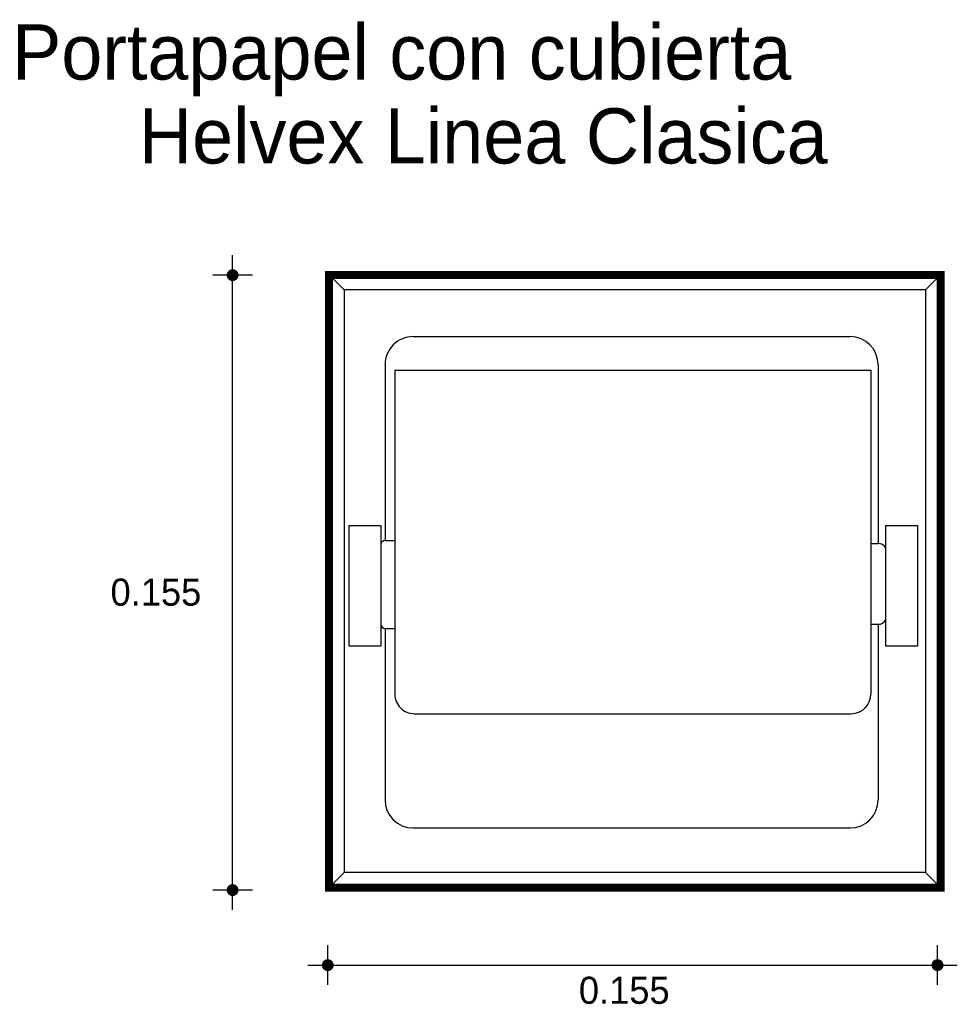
# Model space of a CAD drawing. Extents: x 2.046 to 2.285, y -1.003 to -0.753.
import ezdxf

# ---------------------------------------------------------------- set-up
doc = ezdxf.new("R2010")
doc.units = 0
doc.header["$MEASUREMENT"] = 0
for name, color, linetype in [('BORDE', 2, 'CONTINUOUS'), ('COTAS', 6, 'CONTINUOUS'), ('DIBUJO', 5, 'CONTINUOUS'), ('TEXTO', 4, 'CONTINUOUS')]:
    doc.layers.add(name, color=color, linetype=linetype)

msp = doc.modelspace()

# ---------------------------------------------------------------- linework, layer by layer
at = {"layer": 'BORDE', "const_width": 0.002040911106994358}
msp.add_lwpolyline([(2.280267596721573, -0.8175556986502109), (2.280267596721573, -0.9733118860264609), (2.12484186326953, -0.9733118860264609), (2.12484186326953, -0.8175556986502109)], close=True, dxfattribs=at)
at = {"layer": 'COTAS'}
for p, q in [((2.100318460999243, -0.9789777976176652), (2.100318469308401, -0.8125885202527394)), ((2.105355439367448, -0.8176254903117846), (2.095281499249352, -0.8176254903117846)), ((2.105355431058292, -0.9739408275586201), (2.095281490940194, -0.9739408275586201)), ((2.124510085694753, -0.9980585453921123), (2.124510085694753, -0.9879846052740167)), ((2.27948195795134, -0.9980585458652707), (2.27948195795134, -0.9879846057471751)), ((2.119473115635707, -0.9930215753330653), (2.284518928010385, -0.9930215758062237))]:
    msp.add_line(p, q, dxfattribs=at)
at = {"layer": 'COTAS', "const_width": 0.001511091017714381}
for points in [[(2.100318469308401, -0.8183810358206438, 1), (2.100318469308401, -0.8168699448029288, 1)], [(2.100318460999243, -0.9746963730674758, 1), (2.100318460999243, -0.9731852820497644, 1)], [(2.123754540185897, -0.9930215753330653, 1), (2.125265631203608, -0.9930215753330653, 1)], [(2.278726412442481, -0.9930215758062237, 1), (2.280237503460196, -0.9930215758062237, 1)]]:
    msp.add_lwpolyline(points, format="xyb", close=True, dxfattribs=at)
at = {"layer": 'DIBUJO'}
for p, q in [((2.280267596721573, -0.817555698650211), (2.12484186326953, -0.817555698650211)), ((2.12484186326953, -0.817555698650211), (2.12484186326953, -0.9733118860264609)), ((2.12484186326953, -0.817555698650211), (2.12865836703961, -0.8213722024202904)), ((2.280267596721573, -0.817555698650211), (2.276451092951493, -0.8213722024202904)), ((2.280267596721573, -0.817555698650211), (2.280267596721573, -0.9733118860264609)), ((2.276451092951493, -0.8213722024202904), (2.12865836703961, -0.8213722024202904)), ((2.12865836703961, -0.8213722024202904), (2.12865836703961, -0.9694953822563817)), ((2.276451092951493, -0.8213722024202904), (2.276451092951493, -0.9694953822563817)), ((2.146209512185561, -0.8332438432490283), (2.257261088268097, -0.8332438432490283)), ((2.139066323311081, -0.8403870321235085), (2.139066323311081, -0.8850822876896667)), ((2.264404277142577, -0.8403870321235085), (2.264404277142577, -0.8858782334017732)), ((2.141520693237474, -0.8417937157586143), (2.262545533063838, -0.8417937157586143)), ((2.141520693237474, -0.8417937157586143), (2.141520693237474, -0.9241062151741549)), ((2.262545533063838, -0.8417937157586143), (2.262545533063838, -0.9241062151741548)), ((2.129828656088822, -0.8812835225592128), (2.138005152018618, -0.8812835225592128)), ((2.129828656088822, -0.8812835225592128), (2.129828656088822, -0.9118361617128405)), ((2.138005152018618, -0.8812835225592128), (2.138005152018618, -0.9118361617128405)), ((2.266227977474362, -0.8812835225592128), (2.266227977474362, -0.9118361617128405)), ((2.266227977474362, -0.8812835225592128), (2.274404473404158, -0.8812835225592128)), ((2.274404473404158, -0.8812835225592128), (2.274404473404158, -0.9118361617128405)), ((2.139066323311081, -0.8850822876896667), (2.141520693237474, -0.8850822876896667)), ((2.262545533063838, -0.885878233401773), (2.264404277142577, -0.8858782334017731)), ((2.139066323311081, -0.9074672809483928), (2.141520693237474, -0.9074672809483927)), ((2.139066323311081, -0.9074672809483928), (2.139066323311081, -0.9510087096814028)), ((2.262545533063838, -0.9063392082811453), (2.264404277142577, -0.9063392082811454)), ((2.264404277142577, -0.9063392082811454), (2.264404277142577, -0.9510087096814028)), ((2.129828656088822, -0.9118361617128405), (2.138005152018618, -0.9118361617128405)), ((2.266227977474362, -0.9118361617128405), (2.274404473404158, -0.9118361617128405)), ((2.146520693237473, -0.9291062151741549), (2.257545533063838, -0.9291062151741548)), ((2.146209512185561, -0.958151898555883), (2.257261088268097, -0.958151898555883)), ((2.12865836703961, -0.9694953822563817), (2.12484186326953, -0.9733118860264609)), ((2.276451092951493, -0.9694953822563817), (2.12865836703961, -0.9694953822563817)), ((2.280267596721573, -0.9733118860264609), (2.276451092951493, -0.9694953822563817)), ((2.280267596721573, -0.9733118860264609), (2.12484186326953, -0.9733118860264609))]:
    msp.add_line(p, q, dxfattribs=at)
for centre, radius, start, end in [((2.146209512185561, -0.8403870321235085), 0.007143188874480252, 89.99999999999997, 180), ((2.257261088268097, -0.8403870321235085), 0.007143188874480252, 0, 90), ((2.139078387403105, -0.8861568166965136), 0.001074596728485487, 90.64325161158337, 177.1156718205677), ((2.264622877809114, -0.88762739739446), 0.001762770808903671, 24.41784711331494, 97.12357039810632), ((2.264599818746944, -0.9045488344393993), 0.001801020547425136, 263.7669573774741, 334.6916251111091), ((2.139180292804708, -0.9062965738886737), 0.001184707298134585, 187.2862083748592, 264.4795772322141), ((2.146520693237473, -0.9241062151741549), 0.005, 180, 270.0000000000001), ((2.257545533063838, -0.9241062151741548), 0.005, 270.0000000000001, 0), ((2.146209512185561, -0.9510087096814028), 0.007143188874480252, 180, 270), ((2.257261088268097, -0.9510087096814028), 0.007143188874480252, 270, 0)]:
    msp.add_arc(centre, radius, start, end, dxfattribs=at)

# ---------------------------------------------------------------- texts
at = {"layer": 'COTAS'}
for p in [(2.069296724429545, -0.9016476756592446), (2.188336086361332, -1.002853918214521)]:
    msp.add_text('0.155', height=0.006890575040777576, dxfattribs=at).set_placement(p)
at = {"layer": 'TEXTO'}
for s, p in [('Portapapel con cubierta', (2.044272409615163, -0.7679193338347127)), ('Helvex Linea Clasica', (2.076485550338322, -0.789246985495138))]:
    msp.add_text(s, height=0.01402125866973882, dxfattribs=at).set_placement(p)

doc.saveas('drawing.dxf')
